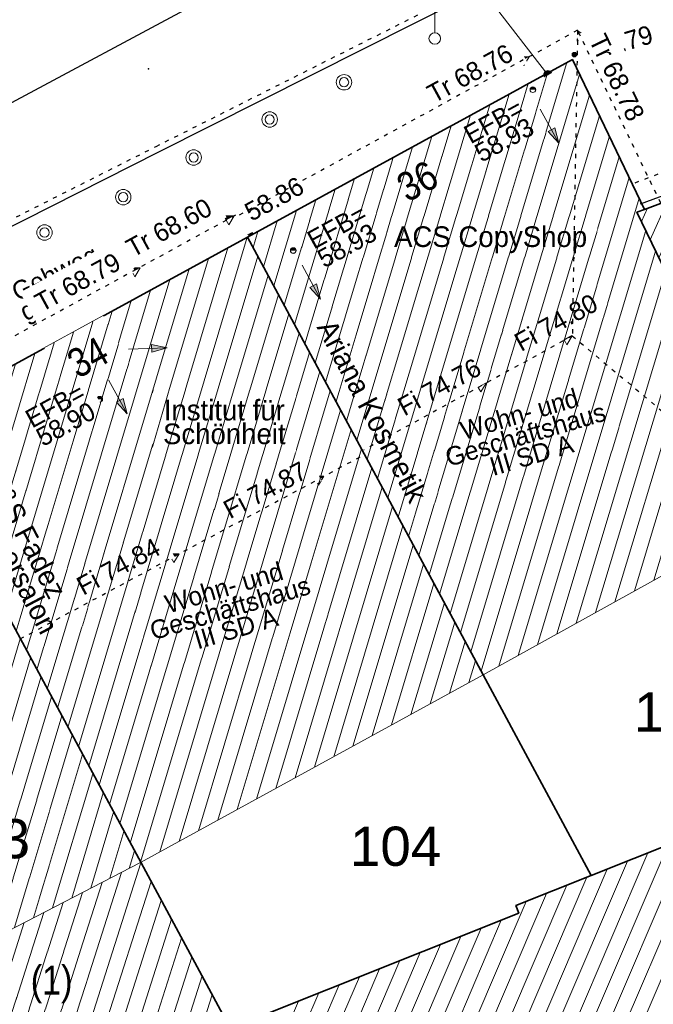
# Model space of a CAD drawing. Header units: metres. Extents: x 32365810 to 32367010, y 5620411 to 5622366.
# Tile 132 of 198: x 32366251 to 32366267, y 5622111 to 5622135. Entities that reach past the tile are written whole.
import ezdxf

# ---------------------------------------------------------------- set-up
doc = ezdxf.new("R2010")
doc.units = ezdxf.units.M
for name, pattern in [('1000.100', [0]), ('1000.104', [0.225, 0.075, -0.15]), ('1000.196', [0.225, 0.075, -0.15]), ('1000.300', [0]), ('1000.325', [0]), ('1600.1047', [0]), ('1600.2028', [0]), ('1600.2505', [0])]:
    doc.linetypes.add(name, pattern=pattern)
doc.layers.get('0').update_dxf_attribs({"color": 1, "linetype": 'CONTINUOUS'})
for name, color, linetype in [('Beschriftung Gebäude', 7, 'CONTINUOUS'), ('Beschriftung Topographie', 7, 'CONTINUOUS'), ('Ebene 32', 7, 'CONTINUOUS'), ('EFB-_ Dachhöhen Bestandsgebäude (NHN)', 7, 'CONTINUOUS'), ('Fahrbahnmarkierung', 7, 'CONTINUOUS'), ('Flurstücke_Grenzpunkte', 11, 'CONTINUOUS'), ('Gebäude', 31, 'CONTINUOUS'), ('Höhen_ gemessen (NHN)', 7, 'CONTINUOUS'), ('Lagebezeichnungen', 12, 'CONTINUOUS'), ('Leitungen Kanalbestand (AMT 66)', 7, 'CONTINUOUS'), ('Stromversorgung', 7, 'CONTINUOUS'), ('Symbole Topographie', 7, 'CONTINUOUS'), ('Topgraphie_ weitere örtliche Aufnahme', 7, 'CONTINUOUS'), ('Topographie_ örtl. Aufnahme', 7, 'CONTINUOUS')]:
    doc.layers.add(name, color=color, linetype=linetype)
doc.styles.add('Beschriftung schwarz_ Stift 0.25', font='Century Gothic.ttf')
doc.styles.add('Beschriftung Topographie_ blau', font='Century Gothic.ttf')
doc.styles.add('Dachhöhe NHN_ Bestand_ gemessen', font='Century Gothic.ttf')
doc.styles.add('Dachhöhe NHN_ Bestand_ gemessen_ schwarz', font='Century Gothic.ttf')
doc.styles.add('Flurstücksnummer - K 10 700', font='Arial.ttf')
doc.styles.add('Hausnummern NRW', font='Arial.ttf', dxfattribs={"width": 0.85})
doc.styles.add('Höhe NHN_ gemessen_ blau', font='Century Gothic.ttf')

# ---------------------------------------------------------------- blocks, each defined once
blk = doc.blocks.new('S1000.360')
at = {"lineweight": -2}
blk.add_hatch(color=0, dxfattribs=at).paths.add_polyline_path([(0, 0.25), (0.05, 0.05), (-0.05, 0.05)], flags=0)
at = {"color": 0, "lineweight": -2}
for p, q in [((-0.05, 0.05), (0, 0.25)), ((0, 0.25), (0.05, 0.05)), ((0, 0.25), (0, -0.25)), ((0.05, 0.05), (-0.05, 0.05))]:
    blk.add_line(p, q, dxfattribs=at)
blk = doc.blocks.new('S1000.451')
at = {"color": 0, "lineweight": -2}
for radius in [0.5, 0.3]:
    blk.add_circle((0, 0), radius, dxfattribs=at)
blk = doc.blocks.new('S1000.474')
at = {"lineweight": -2}
blk.add_hatch(color=0, dxfattribs=at).paths.add_polyline_path([(-0.125, 0), (-0.120741, 0.032352), (-0.108253, 0.0625), (-0.088388, 0.088388), (-0.0625, 0.108253), (-0.032352, 0.120741), (0, 0.125), (0.032352, 0.120741), (0.0625, 0.108253), (0.088388, 0.088388), (0.108253, 0.0625), (0.120741, 0.032352), (0.125, 0), (0, 0)], flags=0)
at = {"color": 0, "lineweight": -2}
for p, q in [((-0.125, 0), (0, 0)), ((0, 0), (0.125, 0))]:
    blk.add_line(p, q, dxfattribs=at)
blk.add_arc((0, 0), 0.125, 0, 180, dxfattribs=at)
for p in [(-0.125, 0), (0, 0), (0.125, 0)]:
    blk.add_point(p, dxfattribs=at)
blk = doc.blocks.new('S1000.460', base_point=(0, -0.375))
at = {"color": 0, "lineweight": -2}
for p, q in [((-0.2, 0.23), (0, 0.5)), ((0, 0.5), (0.2, 0.23)), ((0.2, 0.23), (-0.2, 0.23)), ((0, -0.25), (0, 0.23))]:
    blk.add_line(p, q, dxfattribs=at)
blk.add_circle((0, -0.375), 0.125, dxfattribs=at)
blk = doc.blocks.new('S1000.114', base_point=(0, 0.366025))
at = {"lineweight": -2}
blk.add_hatch(color=0, dxfattribs=at).paths.add_polyline_path([(-0.5, -0.5), (0, 0.366026), (0, -0.5)], flags=0)
at = {"color": 0, "lineweight": -2}
for p, q in [((0, 0.366026), (-0.5, -0.5)), ((0.5, -0.5), (0, 0.366026)), ((-0.5, -0.5), (0, -0.5)), ((0, -0.5), (0.5, -0.5))]:
    blk.add_line(p, q, dxfattribs=at)
blk = doc.blocks.new('S1000.15')
at = {"color": 0, "lineweight": -2}
for p, q in [((-0.5, 0.05), (-0.485, 0.1)), ((0.495, 0.05), (-0.5, 0.05)), ((-0.5, -0.05), (-0.5, 0)), ((-0.5, 0), (0.5, 0)), ((-0.485, 0.1), (0.49, 0.1)), ((-0.475, 0.15), (-0.455, 0.2)), ((0.475, 0.15), (-0.475, 0.15)), ((-0.455, 0.2), (0.455, 0.2)), ((-0.43, 0.25), (-0.4, 0.3)), ((0.43, 0.25), (-0.43, 0.25)), ((-0.4, 0.3), (0.395, 0.3)), ((-0.355, 0.35), (-0.295, 0.4)), ((0.36, 0.35), (-0.355, 0.35)), ((-0.295, 0.4), (0.3, 0.4)), ((0.22, 0.45), (-0.215, 0.45)), ((0.3, 0.4), (0.22, 0.45)), ((0.395, 0.3), (0.36, 0.35)), ((0.455, 0.2), (0.43, 0.25)), ((0.49, 0.1), (0.475, 0.15)), ((0.5, 0), (0.495, 0.05)), ((0.495, -0.05), (-0.5, -0.05)), ((-0.475, -0.15), (-0.49, -0.1)), ((-0.49, -0.1), (0.485, -0.1)), ((0.475, -0.15), (-0.475, -0.15)), ((-0.43, -0.25), (-0.455, -0.2)), ((-0.455, -0.2), (0.46, -0.2)), ((0.425, -0.25), (-0.43, -0.25)), ((-0.355, -0.35), (-0.4, -0.3)), ((-0.4, -0.3), (0.395, -0.3)), ((0.345, -0.35), (-0.355, -0.35)), ((-0.205, -0.45), (-0.29, -0.4)), ((-0.29, -0.4), (0.285, -0.4)), ((0.2, -0.45), (-0.205, -0.45)), ((0.285, -0.4), (0.345, -0.35)), ((0.395, -0.3), (0.425, -0.25)), ((0.46, -0.2), (0.475, -0.15)), ((0.485, -0.1), (0.495, -0.05))]:
    blk.add_line(p, q, dxfattribs=at)
blk.add_circle((0, 0), 0.5, dxfattribs=at)
blk = doc.blocks.new('S1000.400')
at = {"lineweight": -2}
blk.add_hatch(color=0, dxfattribs=at).paths.add_polyline_path([(-0.49, 0), (0.49, 0), (0.479292, -0.101877), (0.447637, -0.199301), (0.396418, -0.288015), (0.327874, -0.364141), (0.245, -0.424352), (0.151418, -0.466018), (0.051219, -0.487316), (-0.051219, -0.487316), (-0.151418, -0.466018), (-0.245, -0.424352), (-0.327874, -0.364141), (-0.396418, -0.288015), (-0.447637, -0.199301), (-0.479292, -0.101877)], flags=0)
at = {"color": 0, "lineweight": -2}
blk.add_circle((0, 0), 0.5, dxfattribs=at)
for start, end in [(0, 180), (180, 0)]:
    blk.add_arc((0, 0), 0.49, start, end, dxfattribs=at)
blk = doc.blocks.new('O786')
at = {"layer": 'Flurstücke_Grenzpunkte', "color": 7, "linetype": '1600.2028', "lineweight": 35}
for p, q in [((32366264.754, 5622133.933), (32366256.877, 5622129.627)), ((32366266.505, 5622130.299), (32366264.754, 5622133.933)), ((32366266.318, 5622130.229), (32366266.505, 5622130.299)), ((32366269.797, 5622123.011), (32366266.318, 5622130.229)), ((32366256.877, 5622129.627), (32366262.589, 5622119.013)), ((32366271.271, 5622119.951), (32366269.797, 5622123.011)), ((32366272.641, 5622117.109), (32366271.271, 5622119.951)), ((32366262.589, 5622119.013), (32366265.208, 5622114.147)), ((32366265.208, 5622114.147), (32366272.641, 5622117.109))]:
    blk.add_line(p, q, dxfattribs=at)
at = {"layer": 'Flurstücke_Grenzpunkte', "color": 7, "lineweight": 18, "insert": (32366267.355, 5622117.624), "char_height": 0.95, "attachment_point": 8, "line_spacing_factor": 0.69, "style": 'Flurstücksnummer - K 10 700', "bg_fill": 2}
blk.add_mtext('105', dxfattribs=at)
blk = doc.blocks.new('O1280')
at = {"layer": 'Flurstücke_Grenzpunkte', "color": 7, "linetype": '1600.2028', "lineweight": 35}
for p, q in [((32366248.564, 5622125.083), (32366245.842, 5622123.629)), ((32366256.461, 5622110.446), (32366248.564, 5622125.083)), ((32366245.842, 5622123.629), (32366242.751, 5622121.978)), ((32366248.272, 5622111.361), (32366242.751, 5622121.978)), ((32366250.071, 5622107.901), (32366248.272, 5622111.361)), ((32366252.42, 5622108.821), (32366256.461, 5622110.446)), ((32366252.42, 5622108.821), (32366250.071, 5622107.901))]:
    blk.add_line(p, q, dxfattribs=at)
at = {"layer": 'Flurstücke_Grenzpunkte', "color": 7, "lineweight": 18, "insert": (32366250.496567, 5622114.551902), "char_height": 0.95, "attachment_point": 8, "line_spacing_factor": 0.69, "style": 'Flurstücksnummer - K 10 700', "bg_fill": 2}
blk.add_mtext('103', dxfattribs=at)
blk = doc.blocks.new('O1542')
at = {"layer": 'Flurstücke_Grenzpunkte', "color": 7, "linetype": '1600.2028', "lineweight": 35}
for p, q in [((32366256.877, 5622129.627), (32366248.564, 5622125.083)), ((32366256.877, 5622129.627), (32366262.589, 5622119.013)), ((32366256.461, 5622110.446), (32366248.564, 5622125.083)), ((32366262.589, 5622119.013), (32366265.208, 5622114.147)), ((32366263.381, 5622113.419), (32366265.208, 5622114.147)), ((32366256.461, 5622110.446), (32366263.456, 5622113.234)), ((32366263.456, 5622113.234), (32366263.381, 5622113.419))]:
    blk.add_line(p, q, dxfattribs=at)
at = {"layer": 'Flurstücke_Grenzpunkte', "color": 7, "lineweight": 18, "insert": (32366260.467, 5622114.369), "char_height": 0.95, "attachment_point": 8, "line_spacing_factor": 0.69, "style": 'Flurstücksnummer - K 10 700', "bg_fill": 2}
blk.add_mtext('104', dxfattribs=at)
blk = doc.blocks.new('O1587')
at = {"layer": 'Flurstücke_Grenzpunkte', "color": 7, "linetype": '1600.2028', "lineweight": 35}
for p, q in [((32366264.754, 5622133.933), (32366256.877, 5622129.627)), ((32366266.505, 5622130.299), (32366264.754, 5622133.933)), ((32366266.505, 5622130.299), (32366274.546, 5622133.339)), ((32366256.877, 5622129.627), (32366248.564, 5622125.083))]:
    blk.add_line(p, q, dxfattribs=at)
blk = doc.blocks.new('O1637')
at = {"layer": 'Flurstücke_Grenzpunkte', "color": 7, "linetype": '1600.2028', "lineweight": 35}
for p, q in [((32366265.208, 5622114.147), (32366272.641, 5622117.109)), ((32366263.381, 5622113.419), (32366265.208, 5622114.147)), ((32366256.461, 5622110.446), (32366263.456, 5622113.234)), ((32366263.456, 5622113.234), (32366263.381, 5622113.419))]:
    blk.add_line(p, q, dxfattribs=at)
blk = doc.blocks.new('O1933')
at = {"layer": 'Flurstücke_Grenzpunkte', "color": 7, "linetype": '1600.2028', "lineweight": 35}
for p, q in [((32366266.505, 5622130.299), (32366274.546, 5622133.339)), ((32366274.546, 5622133.339), (32366279.454, 5622120.156)), ((32366266.318, 5622130.229), (32366266.505, 5622130.299)), ((32366269.797, 5622123.011), (32366266.318, 5622130.229)), ((32366271.271, 5622119.951), (32366269.797, 5622123.011)), ((32366279.454, 5622120.156), (32366277.687, 5622119.593)), ((32366272.641, 5622117.109), (32366271.271, 5622119.951)), ((32366277.687, 5622119.593), (32366277.85, 5622119.185)), ((32366277.85, 5622119.185), (32366275.56, 5622118.273)), ((32366275.56, 5622118.273), (32366272.641, 5622117.109))]:
    blk.add_line(p, q, dxfattribs=at)
at = {"layer": 'Flurstücke_Grenzpunkte', "color": 7, "lineweight": 18, "insert": (32366273.405646, 5622123.648644), "char_height": 0.95, "attachment_point": 8, "line_spacing_factor": 0.69, "style": 'Flurstücksnummer - K 10 700', "bg_fill": 2}
blk.add_mtext('296', dxfattribs=at)
blk = doc.blocks.new('O2189')
at = {"layer": 'Gebäude', "color": 7, "linetype": '1600.2505', "lineweight": 18}
for p, q in [((32366274.546, 5622133.339), (32366266.505, 5622130.299)), ((32366279.454, 5622120.156), (32366274.546, 5622133.339)), ((32366266.505, 5622130.299), (32366266.318, 5622130.229)), ((32366266.318, 5622130.229), (32366269.797, 5622123.011)), ((32366269.797, 5622123.011), (32366271.271, 5622119.951)), ((32366274.436, 5622121.269), (32366271.271, 5622119.951)), ((32366275.56, 5622118.273), (32366274.436, 5622121.269)), ((32366277.687, 5622119.593), (32366279.454, 5622120.156)), ((32366277.85, 5622119.185), (32366277.687, 5622119.593)), ((32366275.56, 5622118.273), (32366277.85, 5622119.185))]:
    blk.add_line(p, q, dxfattribs=at)
at = {"layer": 'Lagebezeichnungen', "color": 7, "lineweight": 18, "insert": (32366271.316, 5622130.285), "char_height": 0.7, "attachment_point": 8, "rotation": 20.6835, "line_spacing_factor": 0.69, "style": 'Hausnummern NRW', "bg_fill": 2}
blk.add_mtext('38', dxfattribs=at)
blk = doc.blocks.new('O2205')
at = {"layer": 'Gebäude', "color": 7, "linetype": '1600.2505', "lineweight": 18}
for p, q in [((32366254.285, 5622114.465), (32366248.272, 5622111.361)), ((32366256.461, 5622110.446), (32366254.285, 5622114.465)), ((32366248.272, 5622111.361), (32366250.071, 5622107.901)), ((32366252.42, 5622108.821), (32366256.461, 5622110.446)), ((32366252.42, 5622108.821), (32366250.071, 5622107.901))]:
    blk.add_line(p, q, dxfattribs=at)
at = {"layer": 'Ebene 32', "color": 7, "lineweight": 18, "insert": (32366252.126, 5622111.052), "char_height": 0.7, "attachment_point": 8, "line_spacing_factor": 0.69, "style": 'Hausnummern NRW', "bg_fill": 2}
blk.add_mtext('(1)', dxfattribs=at)
blk = doc.blocks.new('O2280')
at = {"layer": 'Gebäude', "color": 7, "linetype": '1600.2505', "lineweight": 18}
for p, q in [((32366248.564, 5622125.083), (32366242.751, 5622121.978)), ((32366254.285, 5622114.465), (32366248.564, 5622125.083)), ((32366242.751, 5622121.978), (32366248.272, 5622111.361)), ((32366254.285, 5622114.465), (32366248.272, 5622111.361))]:
    blk.add_line(p, q, dxfattribs=at)
at = {"layer": 'Lagebezeichnungen', "color": 7, "lineweight": 18, "insert": (32366246.05585, 5622122.504014), "char_height": 0.7, "attachment_point": 8, "rotation": 28.0523525, "line_spacing_factor": 0.69, "style": 'Hausnummern NRW', "bg_fill": 2}
blk.add_mtext('32', dxfattribs=at)
blk = doc.blocks.new('O2524')
at = {"layer": 'Gebäude', "color": 7, "linetype": '1600.2505', "lineweight": 18}
for p, q in [((32366256.877, 5622129.627), (32366248.564, 5622125.083)), ((32366262.589, 5622119.013), (32366256.877, 5622129.627)), ((32366254.285, 5622114.465), (32366248.564, 5622125.083)), ((32366254.285, 5622114.465), (32366262.589, 5622119.013))]:
    blk.add_line(p, q, dxfattribs=at)
at = {"layer": 'Lagebezeichnungen', "color": 7, "lineweight": 18, "insert": (32366253.174364, 5622126.397875), "char_height": 0.7, "attachment_point": 8, "rotation": 28.6425692, "line_spacing_factor": 0.69, "style": 'Hausnummern NRW', "bg_fill": 2}
blk.add_mtext('34', dxfattribs=at)
blk = doc.blocks.new('O2599')
at = {"layer": 'Gebäude', "color": 7, "linetype": '1600.2505', "lineweight": 18}
for p, q in [((32366264.754, 5622133.933), (32366256.877, 5622129.627)), ((32366266.505, 5622130.299), (32366264.754, 5622133.933)), ((32366266.505, 5622130.299), (32366266.318, 5622130.229)), ((32366266.318, 5622130.229), (32366269.797, 5622123.011)), ((32366262.589, 5622119.013), (32366256.877, 5622129.627)), ((32366262.589, 5622119.013), (32366269.797, 5622123.011))]:
    blk.add_line(p, q, dxfattribs=at)
at = {"layer": 'Lagebezeichnungen', "color": 7, "lineweight": 18, "insert": (32366261.166065, 5622130.670499), "char_height": 0.7, "attachment_point": 8, "rotation": 28.6425189, "line_spacing_factor": 0.69, "style": 'Hausnummern NRW', "bg_fill": 2}
blk.add_mtext('36', dxfattribs=at)
blk = doc.blocks.new('O3221')
at = {"layer": 'Gebäude', "color": 7, "linetype": '1600.2505', "lineweight": 18}
for p, q in [((32366272.641, 5622117.109), (32366265.208, 5622114.147)), ((32366265.208, 5622114.147), (32366263.381, 5622113.419)), ((32366263.456, 5622113.234), (32366256.461, 5622110.446)), ((32366263.381, 5622113.419), (32366263.456, 5622113.234))]:
    blk.add_line(p, q, dxfattribs=at)
blk = doc.blocks.new('*X1094')
at = {"color": 253, "linetype": '1600.1047', "lineweight": 18, "true_color": 0xb2b2b2}
for p, q in [((32366269.812044, 5622122.979769), (32366274.54799, 5622133.333656)), ((32366269.600469, 5622123.418749), (32366274.052774, 5622133.15253)), ((32366269.38889, 5622123.857719), (32366273.554186, 5622132.964033)), ((32366270.023561, 5622122.540664), (32366274.733023, 5622132.836651)), ((32366268.965732, 5622124.73566), (32366272.557012, 5622132.587038)), ((32366269.177311, 5622124.29669), (32366273.055599, 5622132.775535)), ((32366268.754153, 5622125.17463), (32366272.058424, 5622132.398541)), ((32366270.235078, 5622122.101558), (32366274.918057, 5622132.339647)), ((32366268.542574, 5622125.6136), (32366271.559837, 5622132.210044)), ((32366268.119416, 5622126.491541), (32366270.562663, 5622131.83305)), ((32366268.330995, 5622126.05257), (32366271.06125, 5622132.021547)), ((32366270.446595, 5622121.662452), (32366275.10309, 5622131.842642)), ((32366267.907837, 5622126.930511), (32366270.064075, 5622131.644553)), ((32366267.696258, 5622127.369481), (32366269.565488, 5622131.456056)), ((32366267.484679, 5622127.808451), (32366269.066901, 5622131.267558)), ((32366270.658112, 5622121.223346), (32366275.288124, 5622131.345637)), ((32366267.061521, 5622128.686392), (32366268.069726, 5622130.890564)), ((32366267.2731, 5622128.247422), (32366268.568313, 5622131.079061)), ((32366266.849942, 5622129.125362), (32366267.571139, 5622130.702067)), ((32366270.869629, 5622120.78424), (32366275.473158, 5622130.848633)), ((32366266.638363, 5622129.564332), (32366267.072551, 5622130.51357)), ((32366266.426784, 5622130.003302), (32366266.573964, 5622130.325073)), ((32366271.081146, 5622120.345134), (32366275.658191, 5622130.351628)), ((32366271.32317, 5622119.972725), (32366275.843225, 5622129.854624)), ((32366271.832566, 5622120.184853), (32366276.028259, 5622129.357619)), ((32366272.341963, 5622120.396981), (32366276.213292, 5622128.860614)), ((32366272.851359, 5622120.609108), (32366276.398326, 5622128.36361)), ((32366273.360755, 5622120.821236), (32366276.58336, 5622127.866605)), ((32366273.870151, 5622121.033364), (32366276.768393, 5622127.369601)), ((32366274.379547, 5622121.245491), (32366276.953427, 5622126.872596)), ((32366274.601224, 5622120.828598), (32366277.138461, 5622126.375591)), ((32366274.787041, 5622120.333306), (32366277.323494, 5622125.878587)), ((32366274.972858, 5622119.838015), (32366277.508528, 5622125.381582)), ((32366275.158675, 5622119.342723), (32366277.693562, 5622124.884578)), ((32366275.344493, 5622118.847431), (32366277.878595, 5622124.387573)), ((32366275.53031, 5622118.352139), (32366278.063629, 5622123.890568)), ((32366275.983652, 5622118.441721), (32366278.248663, 5622123.393564)), ((32366276.48787, 5622118.642527), (32366278.433696, 5622122.896559)), ((32366276.992088, 5622118.843334), (32366278.61873, 5622122.399555)), ((32366277.757655, 5622119.615512), (32366278.803764, 5622121.90255)), ((32366278.240373, 5622119.769315), (32366278.988797, 5622121.405545)), ((32366278.723091, 5622119.923119), (32366279.173831, 5622120.908541)), ((32366279.205809, 5622120.076922), (32366279.358865, 5622120.411536)), ((32366277.496305, 5622119.04414), (32366277.71514, 5622119.522564))]:
    blk.add_line(p, q, dxfattribs=at)
blk = doc.blocks.new('*X1098')
at = {"color": 253, "linetype": '1600.1047', "lineweight": 18, "true_color": 0xb2b2b2}
for p, q in [((32366252.499483, 5622108.852962), (32366254.288227, 5622114.45904)), ((32366252.049338, 5622108.675828), (32366253.819895, 5622114.224906)), ((32366251.599497, 5622108.499645), (32366253.34865, 5622113.981642)), ((32366252.951049, 5622109.03455), (32366254.535897, 5622114.001602)), ((32366251.149655, 5622108.323462), (32366252.877405, 5622113.738378)), ((32366250.699814, 5622108.147279), (32366252.40616, 5622113.495115)), ((32366253.402614, 5622109.216137), (32366254.783567, 5622113.544163)), ((32366250.249972, 5622107.971096), (32366251.934915, 5622113.251851)), ((32366249.924118, 5622108.183497), (32366251.46367, 5622113.008588)), ((32366253.85418, 5622109.397724), (32366255.031237, 5622113.086724)), ((32366249.680185, 5622108.65265), (32366250.992425, 5622112.765324)), ((32366249.436253, 5622109.121804), (32366250.52118, 5622112.52206)), ((32366254.305746, 5622109.579311), (32366255.278908, 5622112.629285)), ((32366249.19232, 5622109.590957), (32366250.049935, 5622112.278797)), ((32366248.948388, 5622110.06011), (32366249.57869, 5622112.035533)), ((32366254.757311, 5622109.760899), (32366255.526578, 5622112.171847)), ((32366248.704455, 5622110.529263), (32366249.107445, 5622111.792269)), ((32366248.460523, 5622110.998416), (32366248.6362, 5622111.549006)), ((32366255.208877, 5622109.942486), (32366255.774248, 5622111.714408)), ((32366255.660443, 5622110.124073), (32366256.021918, 5622111.256969)), ((32366256.112009, 5622110.305661), (32366256.269589, 5622110.79953))]:
    blk.add_line(p, q, dxfattribs=at)
blk = doc.blocks.new('*X1123')
at = {"color": 253, "linetype": '1600.1047', "lineweight": 18, "true_color": 0xb2b2b2}
for p, q in [((32366245.881943, 5622115.95713), (32366248.598095, 5622125.01972)), ((32366245.633597, 5622116.434705), (32366248.161077, 5622124.86778)), ((32366245.385251, 5622116.912279), (32366247.694979, 5622124.618815)), ((32366246.130289, 5622115.479555), (32366248.849648, 5622124.552845)), ((32366245.136905, 5622117.389854), (32366247.228882, 5622124.36985)), ((32366244.888559, 5622117.867429), (32366246.762784, 5622124.120885)), ((32366246.378636, 5622115.00198), (32366249.101202, 5622124.08597)), ((32366244.640213, 5622118.345004), (32366246.296686, 5622123.87192)), ((32366244.391866, 5622118.822579), (32366245.830589, 5622123.622955)), ((32366246.626982, 5622114.524405), (32366249.352755, 5622123.619096)), ((32366244.14352, 5622119.300154), (32366245.364491, 5622123.37399)), ((32366243.895174, 5622119.777729), (32366244.898393, 5622123.125025)), ((32366246.875328, 5622114.04683), (32366249.604308, 5622123.152221)), ((32366243.646828, 5622120.255304), (32366244.432296, 5622122.87606)), ((32366243.398482, 5622120.732879), (32366243.966198, 5622122.627095)), ((32366247.123674, 5622113.569255), (32366249.855861, 5622122.685346)), ((32366243.150136, 5622121.210454), (32366243.5001, 5622122.37813)), ((32366242.901789, 5622121.688029), (32366243.034003, 5622122.129165)), ((32366247.37202, 5622113.09168), (32366250.107414, 5622122.218471)), ((32366247.620366, 5622112.614105), (32366250.358967, 5622121.751596)), ((32366247.868713, 5622112.13653), (32366250.61052, 5622121.284722)), ((32366248.117059, 5622111.658955), (32366250.862073, 5622120.817847)), ((32366248.446188, 5622111.450919), (32366251.113626, 5622120.350972)), ((32366248.909322, 5622111.689995), (32366251.365179, 5622119.884097)), ((32366249.372456, 5622111.929072), (32366251.616732, 5622119.417222)), ((32366249.83559, 5622112.168149), (32366251.868286, 5622118.950348)), ((32366250.298724, 5622112.407225), (32366252.119839, 5622118.483473)), ((32366250.761858, 5622112.646302), (32366252.371392, 5622118.016598)), ((32366251.224993, 5622112.885379), (32366252.622945, 5622117.549723)), ((32366251.688127, 5622113.124455), (32366252.874498, 5622117.082848)), ((32366252.151261, 5622113.363532), (32366253.126051, 5622116.615974)), ((32366252.614395, 5622113.602609), (32366253.377604, 5622116.149099)), ((32366253.077529, 5622113.841685), (32366253.629157, 5622115.682224)), ((32366253.540663, 5622114.080762), (32366253.88071, 5622115.215349)), ((32366254.003797, 5622114.319839), (32366254.132263, 5622114.748474))]:
    blk.add_line(p, q, dxfattribs=at)
blk = doc.blocks.new('*X1191')
at = {"color": 253, "linetype": '1600.1047', "lineweight": 18, "true_color": 0xb2b2b2}
for p, q in [((32366253.025626, 5622116.802359), (32366256.867796, 5622129.621969)), ((32366252.774073, 5622117.269234), (32366256.399616, 5622129.366055)), ((32366252.52252, 5622117.736108), (32366255.931435, 5622129.110141)), ((32366253.277179, 5622116.335484), (32366257.123502, 5622129.168951)), ((32366252.270967, 5622118.202983), (32366255.463255, 5622128.854228)), ((32366252.019414, 5622118.669858), (32366254.995075, 5622128.598314)), ((32366253.528733, 5622115.868609), (32366257.374948, 5622128.701717)), ((32366251.767861, 5622119.136733), (32366254.526895, 5622128.3424)), ((32366251.516308, 5622119.603608), (32366254.058714, 5622128.086486)), ((32366253.780286, 5622115.401734), (32366257.626393, 5622128.234483)), ((32366251.264755, 5622120.070482), (32366253.590534, 5622127.830573)), ((32366254.031839, 5622114.93486), (32366257.877838, 5622127.767249)), ((32366251.013202, 5622120.537357), (32366253.122354, 5622127.574659)), ((32366250.761648, 5622121.004232), (32366252.654173, 5622127.318745)), ((32366254.283392, 5622114.467985), (32366258.129284, 5622127.300015)), ((32366250.510095, 5622121.471107), (32366252.185993, 5622127.062831)), ((32366254.750366, 5622114.719875), (32366258.380729, 5622126.832781)), ((32366250.258542, 5622121.937982), (32366251.717813, 5622126.806917)), ((32366250.006989, 5622122.404856), (32366251.249632, 5622126.551004)), ((32366255.218727, 5622114.976391), (32366258.632175, 5622126.365546)), ((32366249.755436, 5622122.871731), (32366250.781452, 5622126.29509)), ((32366249.503883, 5622123.338606), (32366250.313272, 5622126.039176)), ((32366255.687088, 5622115.232906), (32366258.88362, 5622125.898312)), ((32366249.25233, 5622123.805481), (32366249.845092, 5622125.783262)), ((32366249.000777, 5622124.272356), (32366249.376911, 5622125.527348)), ((32366256.155448, 5622115.489422), (32366259.135065, 5622125.431078)), ((32366248.749224, 5622124.73923), (32366248.908731, 5622125.271435)), ((32366256.623809, 5622115.745937), (32366259.386511, 5622124.963844)), ((32366257.092169, 5622116.002453), (32366259.637956, 5622124.49661)), ((32366257.56053, 5622116.258968), (32366259.889402, 5622124.029376)), ((32366258.028891, 5622116.515483), (32366260.140847, 5622123.562142)), ((32366258.497251, 5622116.771999), (32366260.392292, 5622123.094907)), ((32366258.965612, 5622117.028514), (32366260.643738, 5622122.627673)), ((32366259.433973, 5622117.28503), (32366260.895183, 5622122.160439)), ((32366259.902333, 5622117.541545), (32366261.146629, 5622121.693205)), ((32366260.370694, 5622117.798061), (32366261.398074, 5622121.225971)), ((32366260.839054, 5622118.054576), (32366261.649519, 5622120.758737)), ((32366261.307415, 5622118.311091), (32366261.900965, 5622120.291503)), ((32366261.775776, 5622118.567607), (32366262.15241, 5622119.824268)), ((32366262.244136, 5622118.824122), (32366262.403855, 5622119.357034))]:
    blk.add_line(p, q, dxfattribs=at)
blk = doc.blocks.new('*X1211')
at = {"color": 253, "linetype": '1600.1047', "lineweight": 18, "true_color": 0xb2b2b2}
for p, q in [((32366261.032763, 5622121.90479), (32366264.622754, 5622133.861254)), ((32366260.781443, 5622122.37179), (32366264.154329, 5622133.605187)), ((32366261.284082, 5622121.437789), (32366264.927635, 5622133.57264)), ((32366260.530123, 5622122.838791), (32366263.685905, 5622133.349121)), ((32366260.278804, 5622123.305791), (32366263.217481, 5622133.093054)), ((32366261.535402, 5622120.970789), (32366265.168857, 5622133.072011)), ((32366260.027484, 5622123.772792), (32366262.749057, 5622132.836988)), ((32366259.776164, 5622124.239792), (32366262.280632, 5622132.580922)), ((32366261.786722, 5622120.503788), (32366265.41008, 5622132.571381)), ((32366259.524845, 5622124.706793), (32366261.812208, 5622132.324855)), ((32366259.273525, 5622125.173793), (32366261.343784, 5622132.068789)), ((32366262.038041, 5622120.036788), (32366265.651302, 5622132.070752)), ((32366259.022205, 5622125.640794), (32366260.875359, 5622131.812722)), ((32366258.770886, 5622126.107794), (32366260.406935, 5622131.556656)), ((32366262.289361, 5622119.569787), (32366265.892525, 5622131.570122)), ((32366258.519566, 5622126.574795), (32366259.938511, 5622131.30059)), ((32366258.268246, 5622127.041795), (32366259.470087, 5622131.044523)), ((32366262.540681, 5622119.102787), (32366266.133747, 5622131.069493)), ((32366258.016927, 5622127.508796), (32366259.001662, 5622130.788457)), ((32366257.765607, 5622127.975796), (32366258.533238, 5622130.53239)), ((32366262.968455, 5622119.223469), (32366266.374969, 5622130.568864)), ((32366257.514287, 5622128.442797), (32366258.064814, 5622130.276324)), ((32366257.262968, 5622128.909797), (32366257.596389, 5622130.020258)), ((32366257.011648, 5622129.376798), (32366257.127965, 5622129.764191)), ((32366263.438231, 5622119.484035), (32366266.531477, 5622129.786092)), ((32366263.908006, 5622119.744602), (32366266.772729, 5622129.285559)), ((32366264.377781, 5622120.005168), (32366267.01398, 5622128.785027)), ((32366264.847557, 5622120.265734), (32366267.255231, 5622128.284494)), ((32366265.317332, 5622120.526301), (32366267.496483, 5622127.783961)), ((32366265.787108, 5622120.786867), (32366267.737734, 5622127.283429)), ((32366266.256883, 5622121.047433), (32366267.978986, 5622126.782896)), ((32366266.726658, 5622121.308), (32366268.220237, 5622126.282363)), ((32366267.196434, 5622121.568566), (32366268.461489, 5622125.781831)), ((32366267.666209, 5622121.829132), (32366268.70274, 5622125.281298)), ((32366268.135985, 5622122.089699), (32366268.943992, 5622124.780765)), ((32366268.60576, 5622122.350265), (32366269.185243, 5622124.280233)), ((32366269.075536, 5622122.610831), (32366269.426495, 5622123.7797)), ((32366269.545311, 5622122.871398), (32366269.667746, 5622123.279168))]:
    blk.add_line(p, q, dxfattribs=at)
blk = doc.blocks.new('*X1396')
at = {"color": 253, "linetype": '1600.1047', "lineweight": 18, "true_color": 0xb2b2b2}
for p, q in [((32366264.022748, 5622104.898202), (32366268.550499, 5622115.478963)), ((32366263.530457, 5622104.700974), (32366268.058752, 5622115.283005)), ((32366262.545876, 5622104.306517), (32366267.075258, 5622114.89109)), ((32366263.038166, 5622104.503746), (32366267.567005, 5622115.087048)), ((32366262.053585, 5622104.109289), (32366266.583511, 5622114.695132)), ((32366261.561295, 5622103.912061), (32366266.091764, 5622114.499174)), ((32366261.069004, 5622103.714833), (32366265.600017, 5622114.303216)), ((32366260.576713, 5622103.517605), (32366265.108272, 5622114.107261)), ((32366259.592132, 5622103.123149), (32366264.124791, 5622113.715376)), ((32366260.084423, 5622103.320377), (32366264.616531, 5622113.911319)), ((32366259.099842, 5622102.92592), (32366263.63305, 5622113.519434)), ((32366258.607551, 5622102.728692), (32366263.03043, 5622113.06438)), ((32366258.11526, 5622102.531464), (32366262.538664, 5622112.868377)), ((32366257.62297, 5622102.334236), (32366262.046897, 5622112.672373)), ((32366256.638389, 5622101.93978), (32366261.063364, 5622112.280366)), ((32366257.130679, 5622102.137008), (32366261.55513, 5622112.47637)), ((32366256.146098, 5622101.742552), (32366260.571597, 5622112.084362)), ((32366255.653807, 5622101.545323), (32366260.079831, 5622111.888359)), ((32366255.445557, 5622102.011859), (32366259.588064, 5622111.692355)), ((32366255.029989, 5622102.947112), (32366258.604531, 5622111.300348)), ((32366255.237773, 5622102.479486), (32366259.096297, 5622111.496352)), ((32366254.822205, 5622103.414739), (32366258.112764, 5622111.104344))]:
    blk.add_line(p, q, dxfattribs=at)

msp = doc.modelspace()

# ---------------------------------------------------------------- linework, layer by layer
at = {"layer": 'EFB-_ Dachhöhen Bestandsgebäude (NHN)', "color": 7, "true_color": 0xffffff}
for p in [(32366256.300636, 5622122.63475, 74.854), (32366254.754207, 5622121.609872, 74.846)]:
    msp.add_point(p, dxfattribs=at)
at = {"layer": 'Fahrbahnmarkierung', "color": 7, "true_color": 0xffffff}
msp.add_point((32366254.47847, 5622133.705865, 58.817), dxfattribs=at)

# ---------------------------------------------------------------- block references
at = {"layer": 'EFB-_ Dachhöhen Bestandsgebäude (NHN)', "color": 7, "lineweight": 18, "xscale": 0.25, "yscale": 0.25, "zscale": 0.25}
for p, rotation in [((32366264.889571, 5622134.625855, 68.783), 25.686671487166), ((32366263.704, 5622133.999, 68.764), 298.663425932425), ((32366256.55093, 5622130.141034, 68.597), 298.661636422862), ((32366254.274, 5622128.881, 68.787), 298.661622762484), ((32366264.752721, 5622127.229649, 74.799), 298.663425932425), ((32366262.661, 5622126.086, 74.756), 298.663425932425), ((32366258.725874, 5622123.827295, 74.869), 298.169651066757), ((32366255.218354, 5622121.948971, 74.839), 298.169651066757)]:
    msp.add_blockref('S1000.114', p, dxfattribs=dict(at, rotation=rotation))
at = {"layer": 'EFB-_ Dachhöhen Bestandsgebäude (NHN)', "color": 7, "lineweight": 9, "xscale": 0.1375, "yscale": 0.1375, "zscale": 0.1375, "rotation": 180.000420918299}
for p in [(32366263.795275, 5622133.200834, 58.927), (32366257.984917, 5622129.302218, 58.929), (32366253.293024, 5622125.695418, 58.903)]:
    msp.add_blockref('S1000.400', p, dxfattribs=at)
at = {"layer": 'Höhen_ gemessen (NHN)', "color": 7, "lineweight": 18, "xscale": 0.1125, "yscale": 0.1125, "zscale": 0.1125}
for p in [(32366264.801295, 5622134.050523, 58.791), (32366256.937339, 5622129.721927, 58.856)]:
    msp.add_blockref('S1000.15', p, dxfattribs=at)
at = {"layer": 'Stromversorgung', "color": 7, "lineweight": 18, "xscale": 0.800000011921, "yscale": 0.800000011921, "zscale": 0.800000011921, "rotation": 28.625281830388}
msp.add_blockref('S1000.474', (32366264.159906, 5622133.563298, 68.392), dxfattribs=at)
at = {"layer": 'Symbole Topographie', "color": 7, "lineweight": 18}
for name, p, xscale, yscale, zscale in [('S1000.460', (32366261.417247, 5622134.441949, 58.771), 1.125, 1.125, 1.125), ('S1000.451', (32366259.217007, 5622133.38156, 58.78), 0.375, 0.375, 0.375), ('S1000.451', (32366257.413399, 5622132.479178, 58.804), 0.375, 0.375, 0.375), ('S1000.451', (32366255.569981, 5622131.5574, 58.828), 0.375, 0.375, 0.375), ('S1000.451', (32366253.862997, 5622130.595067, 58.851), 0.375, 0.375, 0.375), ('S1000.451', (32366251.954165, 5622129.737977, 58.925), 0.375, 0.375, 0.375)]:
    msp.add_blockref(name, p, dxfattribs=dict(at, xscale=xscale, yscale=yscale, zscale=zscale))
at = {"layer": 'Symbole Topographie', "color": 7, "lineweight": 18, "xscale": 1.875, "yscale": 1.875, "zscale": 1.875}
for p, rotation in [((32366264.200334, 5622132.316188), 208.625276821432), ((32366258.422845, 5622128.532452), 208.62529048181), ((32366254.458104, 5622126.925723), 271.836177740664), ((32366253.733663, 5622125.753994), 208.627134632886)]:
    msp.add_blockref('S1000.360', p, dxfattribs=dict(at, rotation=rotation))

# ---------------------------------------------------------------- texts
at = {"layer": 'Beschriftung Gebäude', "color": 7, "lineweight": 25, "char_height": 0.5, "attachment_point": 5, "line_spacing_factor": 0.69, "style": 'Beschriftung schwarz_ Stift 0.25', "bg_fill": 2}
for s, insert in [('ACS CopyShop', (32366262.77121, 5622129.562325)), ('Institut für\\PSchönheit', (32366256.314191, 5622125.140961))]:
    msp.add_mtext(s, dxfattribs=dict(at, insert=insert))
at = {"layer": 'Beschriftung Gebäude', "color": 7, "lineweight": 25, "insert": (32366249.978005, 5622123.530551), "char_height": 0.5, "attachment_point": 7, "rotation": 297.7853833, "line_spacing_factor": 0.69, "style": 'Beschriftung schwarz_ Stift 0.25', "bg_fill": 2}
msp.add_mtext('A&S Fadez\\PFriseuersalon', dxfattribs=at)
at = {"layer": 'Beschriftung Topographie', "color": 142, "lineweight": 25, "true_color": 0x0087cd, "insert": (32366252.351115, 5622128.462951), "char_height": 0.45, "attachment_point": 5, "rotation": 26.1343936, "line_spacing_factor": 0.69, "style": 'Beschriftung Topographie_ blau', "bg_fill": 2}
msp.add_mtext('Gehweg\\Pgeplattet', dxfattribs=at)
at = {"layer": 'EFB-_ Dachhöhen Bestandsgebäude (NHN)', "color": 142, "lineweight": 25, "true_color": 0x0087cd, "insert": (32366258.370339, 5622123.804653, 74.869), "char_height": 0.45, "attachment_point": 9, "rotation": 28.1696471, "line_spacing_factor": 0.69, "style": 'Dachhöhe NHN_ Bestand_ gemessen', "bg_fill": 2}
msp.add_mtext('Fi 74.87', dxfattribs=at)
at = {"layer": 'Höhen_ gemessen (NHN)', "color": 142, "lineweight": 25, "true_color": 0x0087cd, "char_height": 0.45, "line_spacing_factor": 0.69, "style": 'Höhe NHN_ gemessen_ blau', "bg_fill": 2}
for s, insert, attachment_point, rotation in [('58.79', (32366265.240804, 5622134.13168), 4, 16.4507549), ('58.86', (32366256.972721, 5622129.99115), 7, 28.6634664)]:
    msp.add_mtext(s, dxfattribs=dict(at, insert=insert, attachment_point=attachment_point, rotation=rotation))

# ---------------------------------------------------------------- next in the draw order: texts
at = {"layer": 'Beschriftung Gebäude', "color": 7, "lineweight": 25, "insert": (32366258.537592, 5622127.442447), "char_height": 0.5, "attachment_point": 7, "rotation": 297.7853833, "line_spacing_factor": 0.69, "style": 'Beschriftung schwarz_ Stift 0.25', "bg_fill": 2}
msp.add_mtext('Ariana Kosmetik', dxfattribs=at)
at = {"layer": 'EFB-_ Dachhöhen Bestandsgebäude (NHN)', "color": 142, "lineweight": 25, "true_color": 0x0087cd, "char_height": 0.45, "line_spacing_factor": 0.69, "style": 'Dachhöhe NHN_ Bestand_ gemessen', "bg_fill": 2}
for s, insert, attachment_point, rotation in [('Tr 68.78', (32366265.140073, 5622134.409368, 68.783), 7, 295.698587), ('EFB=\\P58.93', (32366263.405905, 5622132.999142), 3, 28.6634664), ('Tr 68.60', (32366256.064423, 5622130.190703, 68.597), 9, 28.661619), ('EFB=\\P58.93', (32366258.504436, 5622129.288401), 4, 28.6634664), ('Fi 74.80', (32366264.467706, 5622127.354136, 74.799), 8, 28.6634664), ('EFB=\\P58.90', (32366253.005785, 5622125.680367), 6, 28.661619)]:
    msp.add_mtext(s, dxfattribs=dict(at, insert=insert, attachment_point=attachment_point, rotation=rotation))
at = {"layer": 'EFB-_ Dachhöhen Bestandsgebäude (NHN)', "color": 7, "lineweight": 25, "char_height": 0.45, "line_spacing_factor": 0.69, "style": 'Dachhöhe NHN_ Bestand_ gemessen_ schwarz', "bg_fill": 2}
for s, insert, attachment_point, rotation in [('Tr 68.76', (32366263.364305, 5622133.932564, 68.764), 9, 28.6634664), ('Wohn- und\\PGeschäftshaus\\PIII SD A', (32366263.616649, 5622124.835707), 5, 16.4479451), ('Wohn- und\\PGeschäftshaus\\PIII SD A', (32366256.452888, 5622120.631125), 5, 16.448291)]:
    msp.add_mtext(s, dxfattribs=dict(at, insert=insert, attachment_point=attachment_point, rotation=rotation))

# ---------------------------------------------------------------- next in the draw order: texts
at = {"layer": 'EFB-_ Dachhöhen Bestandsgebäude (NHN)', "color": 7, "lineweight": 25, "char_height": 0.45, "attachment_point": 9, "line_spacing_factor": 0.69, "style": 'Dachhöhe NHN_ Bestand_ gemessen_ schwarz', "bg_fill": 2}
for s, insert, rotation in [('Tr 68.79', (32366253.851083, 5622128.87007, 68.787), 28.661619), ('Fi 74.76', (32366262.590562, 5622126.313758, 74.756), 28.6634664), ('Fi 74.84', (32366254.811417, 5622121.949608, 74.839), 28.1696471)]:
    msp.add_mtext(s, dxfattribs=dict(at, insert=insert, rotation=rotation))

# ---------------------------------------------------------------- next in the draw order: block references
at = {"layer": 'Flurstücke_Grenzpunkte', "color": 7, "true_color": 0xffffff}
for name in ['O786', 'O1280']:
    msp.add_blockref(name, (0, 0), dxfattribs=at)

# ---------------------------------------------------------------- next in the draw order: block references
msp.add_blockref('O1542', (0, 0), dxfattribs=at)

# ---------------------------------------------------------------- next in the draw order: block references
msp.add_blockref('O1587', (0, 0), dxfattribs=at)

# ---------------------------------------------------------------- next in the draw order: block references
msp.add_blockref('O1637', (0, 0), dxfattribs=at)

# ---------------------------------------------------------------- next in the draw order: block references
msp.add_blockref('O1933', (0, 0), dxfattribs=at)
at = {"layer": 'Gebäude', "color": 7, "true_color": 0xffffff}
msp.add_blockref('O2205', (0, 0), dxfattribs=at)

# ---------------------------------------------------------------- next in the draw order: block references
for name in ['O2189', 'O2280']:
    msp.add_blockref(name, (0, 0), dxfattribs=at)

# ---------------------------------------------------------------- next in the draw order: block references
msp.add_blockref('O2524', (0, 0), dxfattribs=at)

# ---------------------------------------------------------------- next in the draw order: block references
msp.add_blockref('O2599', (0, 0), dxfattribs=at)

# ---------------------------------------------------------------- next in the draw order: block references
msp.add_blockref('O3221', (0, 0), dxfattribs=at)

# ---------------------------------------------------------------- next in the draw order: linework, layer by layer
at = {"layer": 'EFB-_ Dachhöhen Bestandsgebäude (NHN)', "color": 7, "linetype": '1000.196', "lineweight": 25}
for p, q in [((32366264.88063, 5622134.642211), (32366256.607639, 5622130.11974)), ((32366264.88063, 5622134.642211), (32366264.752721, 5622127.229649, 74.799)), ((32366266.899051, 5622130.447976), (32366264.88063, 5622134.642211)), ((32366274.778698, 5622134.156892), (32366266.263556, 5622130.937637)), ((32366256.585646, 5622130.160011), (32366248.272646, 5622125.616011)), ((32366264.752721, 5622127.229649, 74.799), (32366259.698026, 5622124.466475)), ((32366264.752721, 5622127.229649, 74.799), (32366269.797, 5622123.011)), ((32366251.364574, 5622119.88522), (32366259.713522, 5622124.356194))]:
    msp.add_line(p, q, dxfattribs=at)
at = {"layer": 'Leitungen Kanalbestand (AMT 66)', "color": 200, "linetype": '1000.300', "lineweight": 25, "true_color": 0xd600ff}
msp.add_line((32366218.609438, 5622115.43687, 59.096), (32366260.7046, 5622138.0119, 58.78), dxfattribs=at)
at = {"layer": 'Stromversorgung', "color": 7, "linetype": '1000.325', "lineweight": 18}
msp.add_line((32366264.159906, 5622133.563298, 68.392), (32366255.417812, 5622144.874076), dxfattribs=at)
at = {"layer": 'Topgraphie_ weitere örtliche Aufnahme', "color": 142, "linetype": '1000.104', "lineweight": 25, "true_color": 0x0087cd}
for p, q in [((32366254.659296, 5622131.825504), (32366261.085863, 5622135.053729, 58.69)), ((32366245.690808, 5622127.304958), (32366254.659296, 5622131.825504))]:
    msp.add_line(p, q, dxfattribs=at)
at = {"layer": 'Topographie_ örtl. Aufnahme', "color": 142, "linetype": '1000.100', "lineweight": 25, "true_color": 0x0087cd}
for p, q in [((32366254.726947, 5622131.691656, 58.747), (32366262.850617, 5622135.787591, 58.674)), ((32366266.40526, 5622130.431082), (32366274.630991, 5622133.535688, 58.88)), ((32366245.759606, 5622127.171688, 58.781), (32366254.726947, 5622131.691656, 58.747))]:
    msp.add_line(p, q, dxfattribs=at)

# ---------------------------------------------------------------- next in the draw order: block references
at = {"layer": 'Gebäude', "color": 7, "true_color": 0xffffff}
for name in ['*X1211', '*X1094', '*X1191', '*X1123', '*X1396', '*X1098']:
    msp.add_blockref(name, (0, 0), dxfattribs=at)

doc.saveas('drawing.dxf')
